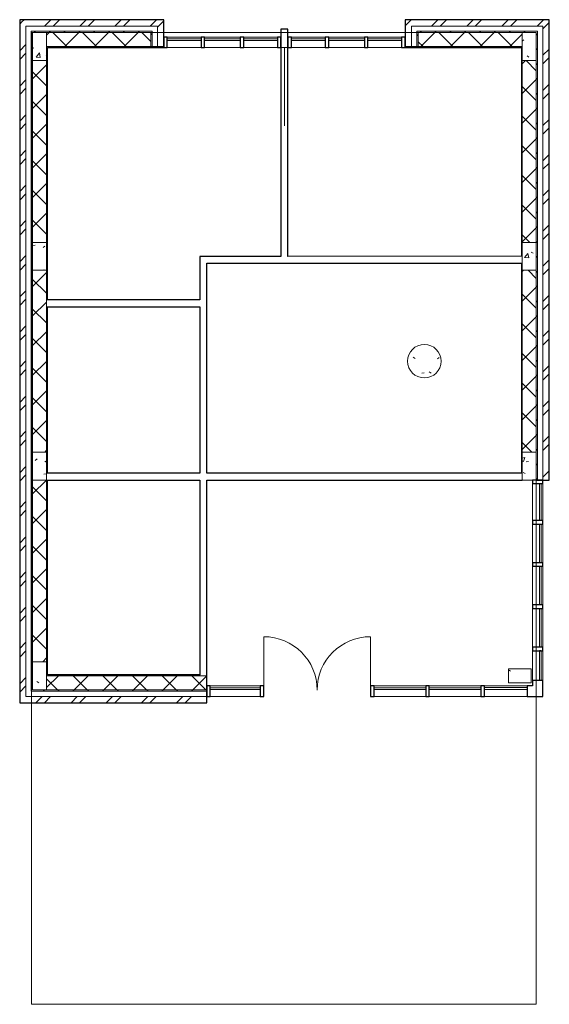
# Model space of a CAD drawing. Header units: millimetres. Extents: x -8508 to -938, y -7563 to 6522.
import ezdxf

# ---------------------------------------------------------------- set-up
doc = ezdxf.new("R2010")
doc.units = ezdxf.units.MM
for name, color, linetype, lineweight in [('A-DETL-THIN', 151, 'Continuous', 9), ('A-DOOR', 31, 'Continuous', 9), ('A-FLOR', 192, 'Continuous', 9), ('A-GLAZ-CURT', 52, 'Continuous', 9), ('A-GLAZ-CWMG', 51, 'Continuous', 9), ('A-WALL', 113, 'Continuous', 9), ('A-WALL-PATT', 111, 'Continuous', 25), ('I-WALL', 2, 'Continuous', 9), ('S-COLS', 52, 'Continuous', 9)]:
    doc.layers.add(name, color=color, linetype=linetype, lineweight=lineweight)
pattern_1 = [(0, (0, 0), (812.8, 203.2), [33.528, -576.072, 33.528, -576.072, -3251.2]), (0, (0, 0), (812.8, 203.2), [-1219.2, 33.528, -1185.672, 33.528, -576.072, -1422.4]), (0, (0, 0), (812.8, 203.2), [-3048, 33.528, -372.872, 33.528, -982.472]), (120, (304.8, 101.6), (-582.3764, 602.3054), [33.528, -576.072, 33.528, -576.072, -3251.2]), (120, (304.8, 101.6), (-582.3764, 602.3054), [-1219.2, 33.528, -1185.672, 33.528, -576.072, -1422.4]), (120, (304.8, 101.6), (-582.3764, 602.3054), [-3048, 33.528, -372.872, 33.528, -982.472]), (240, (406.4, 508), (-230.4236, -805.5054), [33.528, -576.072, 33.528, -576.072, -3251.2]), (240, (406.4, 508), (-230.4236, -805.5054), [-1219.2, 33.528, -1185.672, 33.528, -576.072, -1422.4]), (240, (406.4, 508), (-230.4236, -805.5054), [-3048, 33.528, -372.872, 33.528, -982.472])]
pattern_2 = [(45, (0, 0), (-251.447, 251.447), []), (45, (0, 381), (-251.447, 251.447), [])]
pattern_3 = [(45, (0, 0), (-106.066, 106.066), [])]
pattern_4 = [(45, (0, 0), (-212.132, 212.132), []), (135, (0, 0), (-212.132, -212.132), [])]
pattern_5 = [(50, (0, 0), (728.737, -63.756), [76.2, -838.2]), (355, (0, 0), (-140.97, 764.23), [60.96, -670.56]), (100.451, (60.7, -5.3), (587.77, 700.467), [64.76, -712.36]), (46.184, (0, 203.2), (1084.32, -168.17), [114.3, -1257.3]), (96.636, (90.4, 189.2), (949.61, 989.71), [97.14, -1068.54]), (351.184, (0, 203.2), (949.62, 989.7), [91.44, -1005.84]), (21, (101.6, 152.4), (606.458, -409.06), [76.2, -838.2]), (326, (101.6, 152.4), (247.21, 736.753), [60.96, -670.56]), (71.451, (152.14, 118.3), (853.67, 327.685), [64.76, -712.36]), (37.5, (0, 0), (12.355, 338.22), [33.528, -628.904, 33.528, -647.192, -673.1]), (37.5, (0, 0), (12.355, 338.22), [-1343.152, 33.528, -639.572]), (7.5, (0, 0), (267.279, 400.722), [33.528, -354.584, 33.528, -613.664, -256.54]), (7.5, (0, 0), (267.279, 400.722), [-1035.304, 33.528, -223.012]), (327.5, (-226.57, 0), (542.363, -22.915), [33.528, -220.472, 33.528, -758.952, -1051.56]), (327.5, (-226.57, 0), (542.363, -22.915), [-1046.48, 33.528, -1018.032]), (317.5, (-328.17, 0), (592.517, 101.707), [33.528, -296.672, 33.528, -492.76, -746.76]), (317.5, (-328.17, 0), (592.517, 101.707), [-856.49, 33.53, -713.23])]

# ---------------------------------------------------------------- blocks, each defined once
blk = doc.blocks.new('System Panel - Glazed-376264-01 First Floor')
at = {"layer": 'A-GLAZ-CURT'}
for p, q in [((-242, 49), (-242, 49)), ((-242, 24), (-242, 24)), ((242, 49), (242, 49)), ((242, 24), (242, 24))]:
    blk.add_line(p, q, dxfattribs=at)
at = {"layer": 'A-GLAZ-CURT', "lineweight": 18}
for p, q in [((242, 49), (-242, 49)), ((-242, 49), (-242, 24)), ((-242, 24), (242, 24)), ((242, 24), (242, 49))]:
    blk.add_line(p, q, dxfattribs=at)
blk = doc.blocks.new('System Panel - Glazed-376265-01 First Floor')
at = {"layer": 'A-GLAZ-CURT', "lineweight": 18}
for p, q in [((254, 49), (-254, 49)), ((-254, 49), (-254, 24)), ((-254, 24), (254, 24)), ((254, 24), (254, 49))]:
    blk.add_line(p, q, dxfattribs=at)
at = {"layer": 'A-GLAZ-CURT'}
for p, q in [((-254, 49), (-254, 49)), ((-254, 24), (-254, 24)), ((254, 49), (254, 49)), ((254, 24), (254, 24))]:
    blk.add_line(p, q, dxfattribs=at)
blk = doc.blocks.new('Rectangular Mullion - 50 x 150mm-376260-01 First Floor')
at = {"layer": 'A-GLAZ-CWMG'}
for p, q in [((-6398, 6124), (-6398, 6274)), ((-6398, 6274), (-6398, 6274)), ((-6398, 6274), (-6398, 6124)), ((-5914, 6274), (-6398, 6274)), ((-5914, 6274), (-6398, 6274)), ((-5914, 6124), (-5914, 6274)), ((-5914, 6274), (-5914, 6274)), ((-5914, 6274), (-5914, 6124)), ((-6398, 6124), (-6398, 6124)), ((-6398, 6124), (-5914, 6124)), ((-5914, 6124), (-6398, 6124)), ((-5914, 6124), (-5914, 6124))]:
    blk.add_line(p, q, dxfattribs=at)
blk = doc.blocks.new('Rectangular Mullion - 50 x 150mm-376261-01 First Floor')
at = {"layer": 'A-GLAZ-CWMG'}
for p, q in [((-5864, 6124), (-5864, 6274)), ((-5864, 6274), (-5864, 6274)), ((-5864, 6274), (-5864, 6124)), ((-5356, 6274), (-5864, 6274)), ((-5356, 6274), (-5864, 6274)), ((-5356, 6124), (-5356, 6274)), ((-5356, 6274), (-5356, 6274)), ((-5356, 6274), (-5356, 6124)), ((-5864, 6124), (-5864, 6124)), ((-5864, 6124), (-5356, 6124)), ((-5356, 6124), (-5864, 6124)), ((-5356, 6124), (-5356, 6124))]:
    blk.add_line(p, q, dxfattribs=at)
blk = doc.blocks.new('Rectangular Mullion - 50 x 150mm-367478-01 First Floor')
at = {"layer": 'A-GLAZ-CWMG', "lineweight": 25}
for p, q in [((-50, 75), (0, 75)), ((-50, -75), (-50, 75)), ((0, 75), (0, -75)), ((0, -75), (-50, -75))]:
    blk.add_line(p, q, dxfattribs=at)
at = {"layer": 'A-GLAZ-CWMG'}
for p, q in [((-50, 75), (-50, 75)), ((0, 75), (0, 75)), ((-50, -75), (-50, -75)), ((0, -75), (0, -75))]:
    blk.add_line(p, q, dxfattribs=at)
blk = doc.blocks.new('Rectangular Mullion - 50 x 150mm-367482-01 First Floor')
at = {"layer": 'A-GLAZ-CWMG', "lineweight": 25}
for p, q in [((0, 75), (-50, 75)), ((-50, 75), (-50, -75)), ((0, -75), (0, 75)), ((-50, -75), (0, -75))]:
    blk.add_line(p, q, dxfattribs=at)
at = {"layer": 'A-GLAZ-CWMG'}
for p, q in [((-50, 75), (-50, 75)), ((0, 75), (0, 75)), ((-50, -75), (-50, -75)), ((0, -75), (0, -75))]:
    blk.add_line(p, q, dxfattribs=at)
blk = doc.blocks.new('Rectangular Mullion - 50 x 150mm-370680-01 First Floor')
at = {"layer": 'A-GLAZ-CWMG', "lineweight": 25}
for p, q in [((-25, 75), (25, 75)), ((-25, -75), (-25, 75)), ((25, 75), (25, -75)), ((25, -75), (-25, -75))]:
    blk.add_line(p, q, dxfattribs=at)
at = {"layer": 'A-GLAZ-CWMG'}
for p, q in [((-25, 75), (-25, 75)), ((25, 75), (25, 75)), ((-25, -75), (-25, -75)), ((25, -75), (25, -75))]:
    blk.add_line(p, q, dxfattribs=at)
blk = doc.blocks.new('System Panel - Glazed-379006-01 First Floor')
at = {"layer": 'A-GLAZ-CURT', "lineweight": 18}
for p, q in [((357, 49), (-357, 49)), ((-357, 49), (-357, 24)), ((-357, 24), (357, 24)), ((357, 24), (357, 49))]:
    blk.add_line(p, q, dxfattribs=at)
at = {"layer": 'A-GLAZ-CURT'}
for p, q in [((-357, 49), (-357, 49)), ((-357, 24), (-357, 24)), ((357, 49), (357, 49)), ((357, 24), (357, 24))]:
    blk.add_line(p, q, dxfattribs=at)
blk = doc.blocks.new('M_Door-Curtain-Wall-Double-Storefront - M_Door-Curtain-Wall-Double-Storefront-379007-01 First Floor')
at = {"layer": 'A-DOOR'}
for p, q in [((-763, 16), (-763, 779)), ((763, 16), (763, 779))]:
    blk.add_line(p, q, dxfattribs=at)
for centre, start, end in [((-763, 16), 0, 90), ((763, 16), 90, 180)]:
    blk.add_arc(centre, 763, start, end, dxfattribs=at)
blk = doc.blocks.new('System Panel - Glazed-379008-01 First Floor')
at = {"layer": 'A-GLAZ-CURT', "lineweight": 18}
for p, q in [((369, 49), (-369, 49)), ((-369, 49), (-369, 24)), ((-369, 24), (369, 24)), ((369, 24), (369, 49))]:
    blk.add_line(p, q, dxfattribs=at)
at = {"layer": 'A-GLAZ-CURT'}
for p, q in [((-369, 49), (-369, 49)), ((-369, 24), (-369, 24)), ((369, 49), (369, 49)), ((369, 24), (369, 24))]:
    blk.add_line(p, q, dxfattribs=at)
blk = doc.blocks.new('Rectangular Mullion - 50 x 150mm-379012-01 First Floor')
at = {"layer": 'A-GLAZ-CWMG'}
for p, q in [((-5783, -3158), (-5783, -3008)), ((-5783, -3008), (-5783, -3008)), ((-5783, -3008), (-5783, -3158)), ((-5069, -3008), (-5783, -3008)), ((-5069, -3008), (-5783, -3008)), ((-5069, -3158), (-5069, -3008)), ((-5069, -3008), (-5069, -3008)), ((-5069, -3008), (-5069, -3158)), ((-5783, -3158), (-5783, -3158)), ((-5783, -3158), (-5069, -3158)), ((-5069, -3158), (-5783, -3158)), ((-5069, -3158), (-5069, -3158))]:
    blk.add_line(p, q, dxfattribs=at)
blk = doc.blocks.new('Rectangular Mullion - 50 x 150mm-379015-01 First Floor')
at = {"layer": 'A-GLAZ-CWMG'}
for p, q in [((-3443, -3158), (-3443, -3008)), ((-3443, -3008), (-3443, -3008)), ((-3443, -3008), (-3443, -3158)), ((-2704, -3008), (-3443, -3008)), ((-2704, -3008), (-3443, -3008)), ((-2704, -3158), (-2704, -3008)), ((-2704, -3008), (-2704, -3008)), ((-2704, -3008), (-2704, -3158)), ((-3443, -3158), (-3443, -3158)), ((-3443, -3158), (-2704, -3158)), ((-2704, -3158), (-3443, -3158)), ((-2704, -3158), (-2704, -3158))]:
    blk.add_line(p, q, dxfattribs=at)
blk = doc.blocks.new('System Panel - Glazed-379025-01 First Floor')
at = {"layer": 'A-GLAZ-CURT', "lineweight": 18}
for p, q in [((307, 50), (-307, 50)), ((-307, 50), (-307, 24)), ((-307, 24), (307, 24)), ((307, 24), (307, 50))]:
    blk.add_line(p, q, dxfattribs=at)
at = {"layer": 'A-GLAZ-CURT'}
for p, q in [((-307, 50), (-307, 50)), ((-307, 24), (-307, 24)), ((307, 50), (307, 50)), ((307, 24), (307, 24))]:
    blk.add_line(p, q, dxfattribs=at)
blk = doc.blocks.new('Rectangular Mullion - 50 x 150mm-379023-01 First Floor')
at = {"layer": 'A-GLAZ-CWMG'}
for p, q in [((-1866, -3158), (-1866, -3008)), ((-1866, -3008), (-1866, -3008)), ((-1866, -3008), (-1866, -3158)), ((-1253, -3008), (-1866, -3008)), ((-1253, -3008), (-1866, -3008)), ((-1253, -3158), (-1253, -3008)), ((-1253, -3008), (-1253, -3008)), ((-1253, -3008), (-1253, -3158)), ((-1866, -3158), (-1866, -3158)), ((-1866, -3158), (-1253, -3158)), ((-1253, -3158), (-1866, -3158)), ((-1253, -3158), (-1253, -3158))]:
    blk.add_line(p, q, dxfattribs=at)
blk = doc.blocks.new('System Panel - Glazed-378918-01 First Floor')
at = {"layer": 'A-GLAZ-CURT', "lineweight": 18}
for p, q in [((215, -24), (-215, -24)), ((-215, -24), (-215, -50)), ((-215, -50), (215, -50)), ((215, -50), (215, -24))]:
    blk.add_line(p, q, dxfattribs=at)
at = {"layer": 'A-GLAZ-CURT'}
for p, q in [((-215, -24), (-215, -24)), ((-215, -50), (-215, -50)), ((215, -24), (215, -24)), ((215, -50), (215, -50))]:
    blk.add_line(p, q, dxfattribs=at)
blk = doc.blocks.new('System Panel - Glazed-378919-01 First Floor')
at = {"layer": 'A-GLAZ-CURT', "lineweight": 18}
for p, q in [((277, -24), (-277, -24)), ((-277, -24), (-277, -49)), ((-277, -49), (277, -49)), ((277, -49), (277, -24))]:
    blk.add_line(p, q, dxfattribs=at)
at = {"layer": 'A-GLAZ-CURT'}
for p, q in [((-277, -24), (-277, -24)), ((-277, -49), (-277, -49)), ((277, -24), (277, -24)), ((277, -49), (277, -49))]:
    blk.add_line(p, q, dxfattribs=at)
blk = doc.blocks.new('System Panel - Glazed-378920-01 First Floor')
at = {"layer": 'A-GLAZ-CURT', "lineweight": 18}
for p, q in [((265, -24), (-265, -24)), ((-265, -24), (-265, -50)), ((-265, -50), (265, -50)), ((265, -50), (265, -24))]:
    blk.add_line(p, q, dxfattribs=at)
at = {"layer": 'A-GLAZ-CURT'}
for p, q in [((-265, -24), (-265, -24)), ((-265, -50), (-265, -50)), ((265, -24), (265, -24)), ((265, -50), (265, -50))]:
    blk.add_line(p, q, dxfattribs=at)
blk = doc.blocks.new('Rectangular Mullion - 50 x 150mm-378910-01 First Floor')
at = {"layer": 'A-GLAZ-CWMG'}
for p, q in [((-1028, -2504), (-1178, -2504)), ((-1178, -2504), (-1178, -2504)), ((-1178, -2504), (-1028, -2504)), ((-1178, -2504), (-1178, -2933)), ((-1178, -2504), (-1178, -2933)), ((-1028, -2504), (-1028, -2504)), ((-1028, -2933), (-1028, -2504)), ((-1028, -2504), (-1028, -2933)), ((-1028, -2933), (-1178, -2933)), ((-1178, -2933), (-1178, -2933)), ((-1178, -2933), (-1028, -2933)), ((-1028, -2933), (-1028, -2933))]:
    blk.add_line(p, q, dxfattribs=at)
blk = doc.blocks.new('Rectangular Mullion - 50 x 150mm-372329-01 First Floor')
at = {"layer": 'A-GLAZ-CWMG', "lineweight": 25}
for p, q in [((-50, 75), (0, 75)), ((-50, -75), (-50, 75)), ((0, 75), (0, -75)), ((0, -75), (-50, -75))]:
    blk.add_line(p, q, dxfattribs=at)
at = {"layer": 'A-GLAZ-CWMG'}
for p, q in [((-50, 75), (-50, 75)), ((0, 75), (0, 75)), ((-50, -75), (-50, -75)), ((0, -75), (0, -75))]:
    blk.add_line(p, q, dxfattribs=at)
blk = doc.blocks.new('Rectangular Mullion - 50 x 150mm-378913-01 First Floor')
at = {"layer": 'A-GLAZ-CWMG'}
for p, q in [((-1028, -1900), (-1178, -1900)), ((-1178, -1900), (-1178, -1900)), ((-1178, -1900), (-1028, -1900)), ((-1178, -1900), (-1178, -2454)), ((-1178, -1900), (-1178, -2454)), ((-1028, -1900), (-1028, -1900)), ((-1028, -2454), (-1028, -1900)), ((-1028, -1900), (-1028, -2454)), ((-1028, -2454), (-1178, -2454)), ((-1178, -2454), (-1178, -2454)), ((-1178, -2454), (-1028, -2454)), ((-1028, -2454), (-1028, -2454))]:
    blk.add_line(p, q, dxfattribs=at)
blk = doc.blocks.new('Rectangular Mullion - 50 x 150mm-378914-01 First Floor')
at = {"layer": 'A-GLAZ-CWMG'}
for p, q in [((-1028, -113), (-1178, -113)), ((-1178, -113), (-1178, -113)), ((-1178, -113), (-1028, -113)), ((-1178, -113), (-1178, -642)), ((-1178, -113), (-1178, -642)), ((-1028, -113), (-1028, -113)), ((-1028, -642), (-1028, -113)), ((-1028, -113), (-1028, -642)), ((-1028, -642), (-1178, -642)), ((-1178, -642), (-1178, -642)), ((-1178, -642), (-1028, -642)), ((-1028, -642), (-1028, -642))]:
    blk.add_line(p, q, dxfattribs=at)
blk = doc.blocks.new('Rectangular Mullion - 50 x 150mm-372323-01 First Floor')
at = {"layer": 'A-GLAZ-CWMG', "lineweight": 25}
for p, q in [((-25, 75), (25, 75)), ((-25, -75), (-25, 75)), ((25, 75), (25, -75)), ((25, -75), (-25, -75))]:
    blk.add_line(p, q, dxfattribs=at)
at = {"layer": 'A-GLAZ-CWMG'}
for p, q in [((-25, 75), (-25, 75)), ((25, 75), (25, 75)), ((-25, -75), (-25, -75)), ((25, -75), (25, -75))]:
    blk.add_line(p, q, dxfattribs=at)
blk = doc.blocks.new('L Corner Mullion - L Mullion 1-372384-01 First Floor')
at = {"layer": 'A-GLAZ-CWMG', "lineweight": 25}
for p, q in [((75, 75), (-150, 75)), ((-150, 75), (-150, -75)), ((75, -150), (75, 75)), ((-150, -75), (-75, -75)), ((-75, -75), (-75, -150)), ((-75, -150), (75, -150))]:
    blk.add_line(p, q, dxfattribs=at)
at = {"layer": 'A-GLAZ-CWMG'}
for p, q in [((-150, 75), (-150, 75)), ((75, 75), (75, 75)), ((-150, -75), (-150, -75)), ((-75, -75), (-75, -75)), ((-75, -150), (-75, -150)), ((75, -150), (75, -150))]:
    blk.add_line(p, q, dxfattribs=at)

msp = doc.modelspace()

# ---------------------------------------------------------------- hatches: boundary and pattern name
at = {"layer": 'A-WALL-PATT', "lineweight": 9}
h = msp.add_hatch(dxfattribs=at)
h.set_pattern_fill('FP_2', color=256, style=0, pattern_type=2)
h.set_pattern_definition(pattern_2)
h.paths.add_polyline_path([(-8418, 6432), (-8418, -3158), (-8508, -3248), (-8508, 6522)], flags=0)
h = msp.add_hatch(dxfattribs=at)
h.set_pattern_fill('FP_2', color=256, style=0, pattern_type=2)
h.set_pattern_definition(pattern_2)
h.paths.add_polyline_path([(-6448, 6432), (-6448, 6137), (-6538, 6137), (-6538, 6356), (-6538, 6432), (-8418, 6432), (-8508, 6522), (-6448, 6522)], flags=0)
h = msp.add_hatch(dxfattribs=at)
h.set_pattern_fill('FP_2', color=256, style=0, pattern_type=2)
h.set_pattern_definition(pattern_2)
h.paths.add_polyline_path([(-938, 6522), (-1028, 6432), (-2908, 6432), (-2908, 6356), (-2908, 6137), (-2998, 6137), (-2998, 6432), (-2998, 6522)], flags=0)
h = msp.add_hatch(dxfattribs=at)
h.set_pattern_fill('FP_2', color=256, style=0, pattern_type=2)
h.set_pattern_definition(pattern_2)
h.paths.add_polyline_path([(-938, -63), (-1028, -63), (-1028, 6432), (-938, 6522)], flags=0)
h = msp.add_hatch(dxfattribs=at)
h.set_pattern_fill('FP_3', color=256, style=0, pattern_type=2)
h.set_pattern_definition(pattern_3)
h.paths.add_polyline_path([(-8323, 5937), (-8323, 3337), (-8323, 2937), (-8323, 337), (-8323, -63), (-8323, -2663), (-8323, -3063), (-8342, -3082), (-8342, 6356), (-8323, 6337)], flags=0)
h = msp.add_hatch(dxfattribs=at)
h.set_pattern_fill('FP_3', color=256, style=0, pattern_type=2)
h.set_pattern_definition(pattern_3)
h.paths.add_polyline_path([(-6614, 6337), (-6614, 6137), (-6633, 6137), (-6633, 6337), (-8123, 6337), (-8323, 6337), (-8342, 6356), (-6614, 6356)], flags=0)
h = msp.add_hatch(dxfattribs=at)
h.set_pattern_fill('FP_3', color=256, style=0, pattern_type=2)
h.set_pattern_definition(pattern_3)
h.paths.add_polyline_path([(-2832, 6356), (-1104, 6356), (-1123, 6337), (-1323, 6337), (-2813, 6337), (-2813, 6137), (-2832, 6137), (-2832, 6337)], flags=0)
h = msp.add_hatch(dxfattribs=at)
h.set_pattern_fill('FP_3', color=256, style=0, pattern_type=2)
h.set_pattern_definition(pattern_3)
h.paths.add_polyline_path([(-1104, 6356), (-1104, -63), (-1123, -63), (-1123, 337), (-1123, 2937), (-1123, 3337), (-1123, 5937), (-1123, 6337)], flags=0)
h = msp.add_hatch(dxfattribs=at)
h.set_pattern_fill('FP_4', color=256, style=0, pattern_type=2)
h.set_pattern_definition(pattern_4)
h.paths.add_polyline_path([(-6633, 6137), (-8123, 6137), (-8123, 6337), (-6633, 6337)], flags=0)
h = msp.add_hatch(dxfattribs=at)
h.set_pattern_fill('FP_4', color=256, style=0, pattern_type=2)
h.set_pattern_definition(pattern_4)
h.paths.add_polyline_path([(-2813, 6337), (-1323, 6337), (-1323, 6137), (-2813, 6137)], flags=0)
h = msp.add_hatch(dxfattribs=at)
h.set_pattern_fill('FP_1', color=256, style=0, pattern_type=2)
h.set_pattern_definition(pattern_1)
h.paths.add_polyline_path([(-8123, 37), (-8123, 337), (-8123, 2416), (-8110, 2416), (-8110, 37)], flags=0)
h.paths.add_polyline_path([(-8123, -63), (-8110, -63), (-8110, -2850), (-8123, -2863), (-8123, -2663)], flags=0)
h.paths.add_polyline_path([(-8123, 2516), (-8123, 2937), (-8123, 3337), (-8123, 5937), (-8123, 6137), (-8110, 6124), (-8110, 2516)], flags=0)
h = msp.add_hatch(dxfattribs=at)
h.set_pattern_fill('FP_1', color=256, style=0, pattern_type=2)
h.set_pattern_definition(pattern_1)
h.paths.add_polyline_path([(-1323, 37), (-1336, 37), (-1336, 3038), (-1323, 3038), (-1323, 2937), (-1323, 337)], flags=0)
h.paths.add_polyline_path([(-1336, 3138), (-1336, 6124), (-1323, 6137), (-1323, 5937), (-1323, 3337), (-1323, 3138)], flags=0)
h = msp.add_hatch(dxfattribs=at)
h.set_pattern_fill('FP_4', color=256, style=0, pattern_type=2)
h.set_pattern_definition(pattern_4)
h.paths.add_polyline_path([(-8123, -63), (-8123, -2663), (-8323, -2663), (-8323, -63)], flags=0)
h.paths.add_polyline_path([(-8123, 2937), (-8123, 2516), (-8123, 2416), (-8123, 337), (-8323, 337), (-8323, 2937)], flags=0)
h.paths.add_polyline_path([(-8123, 5937), (-8123, 3337), (-8323, 3337), (-8323, 5937)], flags=0)
h = msp.add_hatch(dxfattribs=at)
h.set_pattern_fill('FP_4', color=256, style=0, pattern_type=2)
h.set_pattern_definition(pattern_4)
h.paths.add_polyline_path([(-1123, 2937), (-1123, 337), (-1323, 337), (-1323, 2937)], flags=0)
h.paths.add_polyline_path([(-1123, 5937), (-1123, 3337), (-1323, 3337), (-1323, 5937)], flags=0)
h = msp.add_hatch(dxfattribs=at)
h.set_pattern_fill('FP_1', color=256, style=0, pattern_type=2)
h.set_pattern_definition(pattern_1)
h.paths.add_polyline_path([(-5933, -2850), (-5933, -2863), (-8123, -2863), (-8110, -2850)], flags=0)
h = msp.add_hatch(dxfattribs=at)
h.set_pattern_fill('FP_4', color=256, style=0, pattern_type=2)
h.set_pattern_definition(pattern_4)
h.paths.add_polyline_path([(-8123, -2863), (-5933, -2863), (-5833, -2863), (-5833, -3063), (-8123, -3063)], flags=0)
h = msp.add_hatch(dxfattribs=at)
h.set_pattern_fill('FP_3', color=256, style=0, pattern_type=2)
h.set_pattern_definition(pattern_3)
h.paths.add_polyline_path([(-8123, -3063), (-5833, -3063), (-5833, -3082), (-8342, -3082), (-8323, -3063)], flags=0)
h = msp.add_hatch(dxfattribs=at)
h.set_pattern_fill('FP_2', color=256, style=0, pattern_type=2)
h.set_pattern_definition(pattern_2)
h.paths.add_polyline_path([(-8418, -3158), (-5833, -3158), (-5833, -3248), (-8508, -3248)], flags=0)
at = {"layer": 'S-COLS'}
h = msp.add_hatch(dxfattribs=at)
h.set_pattern_fill('FP_5', color=256, style=0, pattern_type=2)
h.set_pattern_definition(pattern_5)
h.paths.add_polyline_path([(-8123, 5937), (-8323, 5937), (-8323, 6337), (-8123, 6337), (-8123, 6137)], flags=0)
h = msp.add_hatch(dxfattribs=at)
h.set_pattern_fill('FP_5', color=256, style=0, pattern_type=2)
h.set_pattern_definition(pattern_5)
h.paths.add_polyline_path([(-1123, 5937), (-1323, 5937), (-1323, 6137), (-1323, 6337), (-1123, 6337)], flags=0)
h = msp.add_hatch(dxfattribs=at)
h.set_pattern_fill('FP_5', color=256, style=0, pattern_type=2)
h.set_pattern_definition(pattern_5)
h.paths.add_polyline_path([(-8123, 2937), (-8323, 2937), (-8323, 3337), (-8123, 3337)], flags=0)
h = msp.add_hatch(dxfattribs=at)
h.set_pattern_fill('FP_5', color=256, style=0, pattern_type=2)
h.set_pattern_definition(pattern_5)
h.paths.add_polyline_path([(-1123, 2937), (-1323, 2937), (-1323, 3337), (-1123, 3337)], flags=0)
h = msp.add_hatch(dxfattribs=at)
h.set_pattern_fill('FP_5', color=256, style=0, pattern_type=2)
h.set_pattern_definition(pattern_5)
edge = h.paths.add_edge_path(flags=0)
edge.add_arc((-2723, 1637), 240, 180, 360)
edge.add_arc((-2723, 1637), 240, 0, 180)
h = msp.add_hatch(dxfattribs=at)
h.set_pattern_fill('FP_5', color=256, style=0, pattern_type=2)
h.set_pattern_definition(pattern_5)
h.paths.add_polyline_path([(-8123, -63), (-8323, -63), (-8323, 337), (-8123, 337)], flags=0)
h = msp.add_hatch(dxfattribs=at)
h.set_pattern_fill('FP_5', color=256, style=0, pattern_type=2)
h.set_pattern_definition(pattern_5)
h.paths.add_polyline_path([(-1123, -63), (-1323, -63), (-1323, 337), (-1123, 337)], flags=0)
h = msp.add_hatch(dxfattribs=at)
h.set_pattern_fill('FP_5', color=256, style=0, pattern_type=2)
h.set_pattern_definition(pattern_5)
h.paths.add_polyline_path([(-8123, -3063), (-8323, -3063), (-8323, -2663), (-8123, -2663), (-8123, -2863)], flags=0)
h = msp.add_hatch(dxfattribs=at)
h.set_pattern_fill('FP_5', color=256, style=0, pattern_type=2)
h.set_pattern_definition(pattern_5)
h.paths.add_polyline_path([(-1198, -2763), (-1198, -2963), (-1523, -2963), (-1523, -2763)], flags=0)

# ---------------------------------------------------------------- linework, layer by layer
at = {"layer": 'A-DETL-THIN'}
for p, q in [((-6448, 6124), (-2998, 6124)), ((-4723, 6124), (-4723, 5004))]:
    msp.add_line(p, q, dxfattribs=at)
at = {"layer": 'A-FLOR'}
for p, q in [((-8338, 6337), (-1123, 6337)), ((-8338, -7563), (-8338, 6337)), ((-1123, -7563), (-1123, 5937)), ((-1123, -7563), (-8338, -7563))]:
    msp.add_line(p, q, dxfattribs=at)
at = {"layer": 'A-WALL', "lineweight": 25}
for p, q in [((-8508, 6522), (-8508, -3248)), ((-6448, 6522), (-8508, 6522)), ((-6448, 6124), (-6448, 6522)), ((-938, 6522), (-2998, 6522)), ((-2998, 6522), (-2998, 6124)), ((-938, -63), (-938, 6522)), ((-8110, 2516), (-8110, 6124)), ((-8110, 6124), (-6448, 6124)), ((-2998, 6124), (-1336, 6124)), ((-1336, 6124), (-1336, 3138)), ((-1336, 3038), (-1336, 37)), ((-8110, 37), (-8110, 2416)), ((-8110, -2850), (-8110, -63)), ((-1336, -63), (-1323, -63)), ((-1123, -63), (-938, -63)), ((-5933, -2850), (-8110, -2850)), ((-5833, -3248), (-5833, -2850)), ((-8508, -3248), (-5833, -3248))]:
    msp.add_line(p, q, dxfattribs=at)
at = {"layer": 'A-WALL'}
for p, q in [((-8418, 6432), (-8418, -3158)), ((-6538, 6432), (-8418, 6432)), ((-8342, 6356), (-8342, -3082)), ((-6614, 6356), (-8342, 6356)), ((-6614, 6137), (-6614, 6356)), ((-6538, 6137), (-6538, 6432)), ((-2908, 6432), (-1028, 6432)), ((-2908, 6432), (-2908, 6137)), ((-2832, 6356), (-2832, 6137)), ((-2832, 6356), (-1104, 6356)), ((-1104, 6356), (-1104, -63)), ((-1028, 6432), (-1028, -63)), ((-8323, 6337), (-8323, -3063)), ((-6633, 6337), (-8323, 6337)), ((-8123, 6337), (-8123, 37)), ((-6633, 6337), (-6633, 6137)), ((-2813, 6137), (-2813, 6337)), ((-2813, 6337), (-1123, 6337)), ((-1323, 6337), (-1323, 3138)), ((-1123, 6337), (-1123, 5937)), ((-6448, 6137), (-8123, 6137)), ((-2998, 6137), (-1323, 6137)), ((-8123, 5937), (-8323, 5937)), ((-1123, 5937), (-1323, 5937)), ((-1123, 5937), (-1123, 3337)), ((-8323, 3337), (-8123, 3337)), ((-1323, 3337), (-1123, 3337)), ((-1336, 3138), (-1323, 3138)), ((-1336, 3038), (-1323, 3038)), ((-1323, 3038), (-1323, 37)), ((-8123, 2937), (-8323, 2937)), ((-1123, 2937), (-1323, 2937)), ((-1123, 2937), (-1123, 337)), ((-8123, 2516), (-8110, 2516)), ((-8123, 2416), (-8110, 2416)), ((-8323, 337), (-8123, 337)), ((-1323, 337), (-1123, 337)), ((-8123, 37), (-8110, 37)), ((-1323, 37), (-1336, 37)), ((-8110, -63), (-8323, -63)), ((-8123, -63), (-8123, -3063)), ((-8323, -2663), (-8123, -2663)), ((-8123, -2863), (-5833, -2863)), ((-5933, -2850), (-5933, -2863)), ((-8342, -3082), (-5833, -3082)), ((-8323, -3063), (-5833, -3063)), ((-8418, -3158), (-5833, -3158))]:
    msp.add_line(p, q, dxfattribs=at)
at = {"layer": 'I-WALL', "lineweight": 25}
for p, q in [((-4773, 6386), (-4773, 3137)), ((-4673, 6386), (-4773, 6386)), ((-4673, 3137), (-4673, 6386)), ((-4773, 3137), (-5933, 3137)), ((-5933, 3137), (-5933, 2516)), ((-1336, 3138), (-4673, 3137)), ((-5833, 3037), (-1336, 3038)), ((-5833, 37), (-5833, 3037)), ((-5933, 2516), (-8110, 2516)), ((-8110, 2416), (-5933, 2416)), ((-5933, 2416), (-5933, 37)), ((-5933, 37), (-8110, 37)), ((-1336, 37), (-5833, 37)), ((-8110, -63), (-5933, -63)), ((-5933, -63), (-5933, -2850)), ((-5833, -2850), (-5833, -63)), ((-5833, -63), (-1336, -63))]:
    msp.add_line(p, q, dxfattribs=at)
at = {"layer": 'S-COLS'}
for p, q in [((-8123, 6337), (-8323, 6337)), ((-8323, 6337), (-8323, 5937)), ((-8123, 6137), (-8123, 6337)), ((-1123, 6337), (-1323, 6337)), ((-1323, 6337), (-1323, 6137)), ((-1123, 5937), (-1123, 6337)), ((-8123, 5937), (-8123, 6137)), ((-1323, 6137), (-1323, 5937)), ((-8323, 5937), (-8123, 5937)), ((-1323, 5937), (-1123, 5937)), ((-8123, 3337), (-8323, 3337)), ((-8323, 3337), (-8323, 2937)), ((-8123, 2937), (-8123, 3337)), ((-1123, 3337), (-1323, 3337)), ((-1323, 3337), (-1323, 2937)), ((-1123, 2937), (-1123, 3337)), ((-8323, 2937), (-8123, 2937)), ((-1323, 2937), (-1123, 2937)), ((-8123, 337), (-8323, 337)), ((-8323, 337), (-8323, -63)), ((-8123, -63), (-8123, 337)), ((-1123, 337), (-1323, 337)), ((-1323, 337), (-1323, -63)), ((-1123, -63), (-1123, 337)), ((-8323, -63), (-8123, -63)), ((-1323, -63), (-1123, -63)), ((-8123, -2663), (-8323, -2663)), ((-8323, -2663), (-8323, -3063)), ((-8123, -2863), (-8123, -2663)), ((-1198, -2763), (-1523, -2763)), ((-1523, -2763), (-1523, -2963)), ((-1198, -2963), (-1198, -2763)), ((-8123, -3063), (-8123, -2863)), ((-8323, -3063), (-8123, -3063)), ((-1523, -2963), (-1198, -2963))]:
    msp.add_line(p, q, dxfattribs=at)
for start, end in [(360, 180), (180, 360)]:
    msp.add_arc((-2723, 1637), 240, start, end, dxfattribs=at)

# ---------------------------------------------------------------- block references
at = {"layer": 'A-DOOR'}
msp.add_blockref('M_Door-Curtain-Wall-Double-Storefront - M_Door-Curtain-Wall-Double-Storefront-379007-01 First Floor', (-4256, -3083), dxfattribs=at)
at = {"layer": 'A-GLAZ-CURT'}
for name, p in [('System Panel - Glazed-376264-01 First Floor', (-6156, 6199)), ('System Panel - Glazed-376265-01 First Floor', (-5610, 6199)), ('System Panel - Glazed-376264-01 First Floor', (-5064, 6199)), ('System Panel - Glazed-376264-01 First Floor', (-4381, 6199)), ('System Panel - Glazed-376265-01 First Floor', (-3835, 6199)), ('System Panel - Glazed-376264-01 First Floor', (-3289, 6199)), ('System Panel - Glazed-379006-01 First Floor', (-5426, -3083)), ('System Panel - Glazed-379008-01 First Floor', (-3073, -3083)), ('System Panel - Glazed-379008-01 First Floor', (-2285, -3083)), ('System Panel - Glazed-379025-01 First Floor', (-1559, -3083))]:
    msp.add_blockref(name, p, dxfattribs=at)
at = {"layer": 'A-GLAZ-CURT', "rotation": 89.99999999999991}
for name, p in [('System Panel - Glazed-378920-01 First Floor', (-1103, -377)), ('System Panel - Glazed-378919-01 First Floor', (-1103, -969)), ('System Panel - Glazed-378919-01 First Floor', (-1103, -1573)), ('System Panel - Glazed-378919-01 First Floor', (-1103, -2177)), ('System Panel - Glazed-378918-01 First Floor', (-1103, -2718))]:
    msp.add_blockref(name, p, dxfattribs=at)
at = {"layer": 'A-GLAZ-CWMG'}
for name, p, rotation in [('Rectangular Mullion - 50 x 150mm-367482-01 First Floor', (-6448, 6199), 180), ('Rectangular Mullion - 50 x 150mm-367482-01 First Floor', (-4673, 6199), 180), ('L Corner Mullion - L Mullion 1-372384-01 First Floor', (-1103, -3083), 269.9999999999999), ('Rectangular Mullion - 50 x 150mm-367482-01 First Floor', (-5833, -3083), 180)]:
    msp.add_blockref(name, p, dxfattribs=dict(at, rotation=rotation))
for name, p in [('Rectangular Mullion - 50 x 150mm-376260-01 First Floor', (0, 0)), ('Rectangular Mullion - 50 x 150mm-376261-01 First Floor', (0, 0)), ('Rectangular Mullion - 50 x 150mm-376260-01 First Floor', (1092, 0)), ('Rectangular Mullion - 50 x 150mm-376260-01 First Floor', (1775, 0)), ('Rectangular Mullion - 50 x 150mm-376261-01 First Floor', (1775, 0)), ('Rectangular Mullion - 50 x 150mm-376260-01 First Floor', (2867, 0)), ('Rectangular Mullion - 50 x 150mm-378914-01 First Floor', (0, 0)), ('Rectangular Mullion - 50 x 150mm-378913-01 First Floor', (0, 1208)), ('Rectangular Mullion - 50 x 150mm-378913-01 First Floor', (0, 604)), ('Rectangular Mullion - 50 x 150mm-378913-01 First Floor', (0, 0)), ('Rectangular Mullion - 50 x 150mm-378910-01 First Floor', (0, 0)), ('Rectangular Mullion - 50 x 150mm-379012-01 First Floor', (0, 0)), ('Rectangular Mullion - 50 x 150mm-379015-01 First Floor', (0, 0)), ('Rectangular Mullion - 50 x 150mm-379015-01 First Floor', (788, 0)), ('Rectangular Mullion - 50 x 150mm-379023-01 First Floor', (0, 0))]:
    msp.add_blockref(name, p, dxfattribs=at)
at = {"layer": 'A-GLAZ-CWMG', "extrusion": (0, 0, -1)}
for name, p, rotation in [('Rectangular Mullion - 50 x 150mm-370680-01 First Floor', (5889, 6199), 180), ('Rectangular Mullion - 50 x 150mm-370680-01 First Floor', (5331, 6199), 180), ('Rectangular Mullion - 50 x 150mm-367478-01 First Floor', (4773, 6199), 180), ('Rectangular Mullion - 50 x 150mm-370680-01 First Floor', (4114, 6199), 180), ('Rectangular Mullion - 50 x 150mm-370680-01 First Floor', (3556, 6199), 180), ('Rectangular Mullion - 50 x 150mm-367478-01 First Floor', (2998, 6199), 180), ('Rectangular Mullion - 50 x 150mm-372329-01 First Floor', (1103, -63), 90.0000000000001), ('Rectangular Mullion - 50 x 150mm-372323-01 First Floor', (1103, -667), 90.0000000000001), ('Rectangular Mullion - 50 x 150mm-372323-01 First Floor', (1103, -1271), 90.0000000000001), ('Rectangular Mullion - 50 x 150mm-372323-01 First Floor', (1103, -1875), 90.0000000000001), ('Rectangular Mullion - 50 x 150mm-372323-01 First Floor', (1103, -2479), 90.0000000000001), ('Rectangular Mullion - 50 x 150mm-370680-01 First Floor', (5044, -3083), 180), ('Rectangular Mullion - 50 x 150mm-370680-01 First Floor', (3468, -3083), 180), ('Rectangular Mullion - 50 x 150mm-370680-01 First Floor', (2679, -3083), 180), ('Rectangular Mullion - 50 x 150mm-370680-01 First Floor', (1891, -3083), 180)]:
    msp.add_blockref(name, p, dxfattribs=dict(at, rotation=rotation))

doc.saveas('drawing.dxf')
